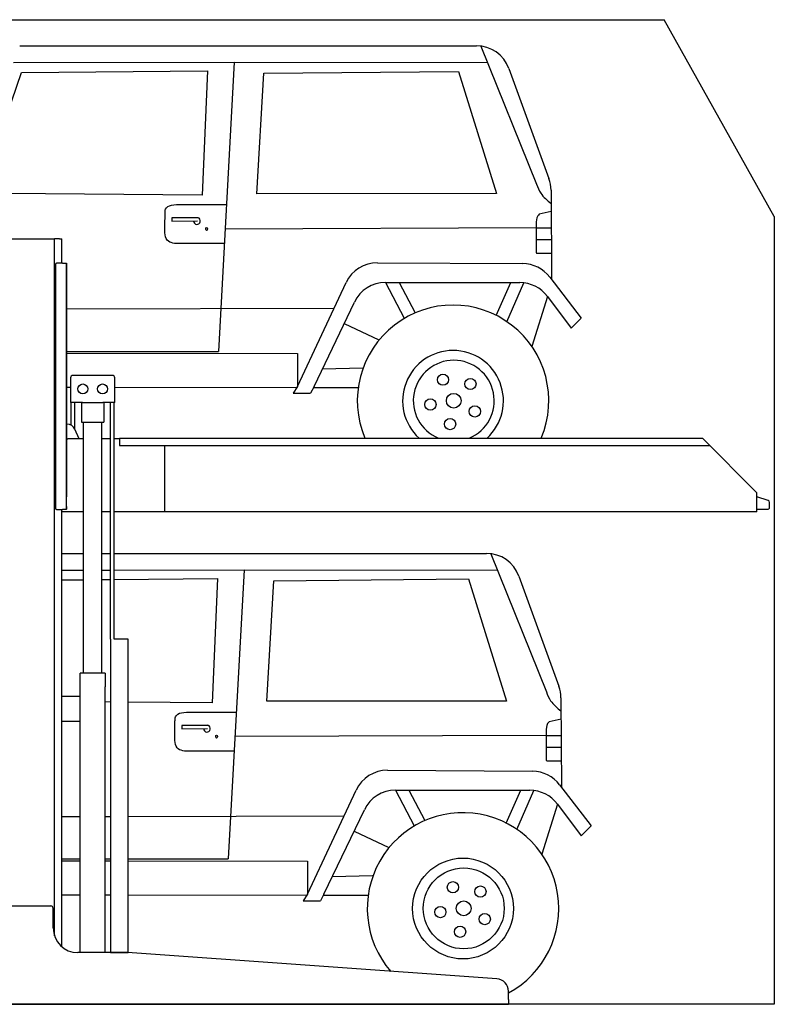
# Model space of a CAD drawing. Header units: millimetres. Extents: x 200 to 5400, y -200 to 3800.
# Tile 2 of 2: x 2333 to 5400, y -200 to 3800. Entities that reach past the tile are written whole.
import ezdxf

# ---------------------------------------------------------------- set-up
doc = ezdxf.new("R2010")
doc.units = ezdxf.units.MM
doc.layers.add('Car', color=10, linetype='Continuous')

msp = doc.modelspace()

# ---------------------------------------------------------------- linework, layer by layer
for p, q in [((5400, 3000), (4952.5, 3800)), ((2274.1, 2910), (2464.1, 2910)), ((2464.1, 2910), (2474.1, 2910)), ((2479.1, 2910), (2474.1, 2910)), ((2474.1, 78.8), (2474.1, 2910)), ((2494.1, 2910), (2479.1, 2910)), ((2494.1, 2910), (2504.1, 2910)), ((2504.1, 2811), (2504.1, 2910)), ((2478.1, 2806), (2478.1, 1816)), ((2478.1, 1815), (2478.1, 2805)), ((2507.1, 2811), (2483.1, 2811)), ((2507.1, 2811), (2523.1, 2811)), ((2523.1, 2811), (2523.1, 1861)), ((2523.1, 1822), (2523.1, 2810)), ((2539.6, 2345), (2539.6, 2245)), ((2709.6, 2355), (2549.6, 2355)), ((2719.6, 2245), (2719.6, 2345)), ((2588.8, 2245), (2539.6, 2245)), ((2542, 2152.7), (2542, 2245)), ((2557.1, 2136.4), (2557.1, 2245)), ((2584.6, 2245), (2584.6, 2165)), ((2588.8, 2245), (2670.4, 2245)), ((2719.6, 2245), (2670.4, 2245)), ((2674.6, 2245), (2674.6, 2165)), ((2702.1, 1283), (2702.1, 2245)), ((2717.2, 1283), (2717.2, 2245)), ((2584.6, 2165), (2674.6, 2165)), ((2592.1, 1145), (2592.1, 2165)), ((2667.1, 1145), (2667.1, 2165)), ((2525.2, 2157), (2523.1, 2157)), ((2574.3, 2097), (2557.2, 2136)), ((2523.1, 2097), (2528.1, 2097)), ((2592.1, 2097), (2528.1, 2097)), ((2702.1, 2097), (2667.1, 2097)), ((2738.1, 2097), (2717.2, 2097)), ((2738.1, 2100), (5108.6, 2100)), ((2738.1, 2100), (2738.1, 2070)), ((5108.6, 2100), (5328.6, 1878.1)), ((2738.1, 2070), (5138.3, 2070)), ((2923.1, 1800), (2923.1, 2070)), ((5328.6, 1800), (5328.6, 1878.1)), ((2483.1, 1810), (2507.1, 1810)), ((2504.1, 34), (2504.1, 1810)), ((2523.1, 1810), (2507.1, 1810)), ((2523.1, 1810), (2523.1, 1822)), ((2523.1, 1822), (2523.1, 1811)), ((2592.1, 1800), (2504.1, 1800)), ((2702.1, 1800), (2667.1, 1800)), ((5328.6, 1800), (2717.2, 1800)), ((2773.6, 1283), (2719.6, 1283)), ((2680.8, 1145), (2578.3, 1145)), ((2578.3, 10), (2578.3, 1145)), ((2680.8, 1145), (2680.8, 1090)), ((2680.8, 950), (2680.8, 1090)), ((2578.3, 1050), (2504.1, 1050)), ((2578.3, 942), (2578.3, 1058)), ((2504.1, 950), (2578.3, 950)), ((2680.8, 10), (2680.8, 950)), ((2279.1, 200), (2459.1, 200)), ((2469.1, 110), (2469.1, 190)), ((2767.3, 10), (2569.1, 10)), ((4272.6, -96.7), (2770.8, 9.9)), ((4319.1, -180), (4319.1, -146.6)), ((4319.1, -180), (4319.1, -200)), ((1994.1, -200), (3024.1, -200)), ((3024.1, -200), (4054.1, -200)), ((4054.1, -200), (4319.1, -200))]:
    msp.add_line(p, q)
for points in [[(1502.5, 3800), (4952.5, 3800)], [(5400, 3000), (5400, -200), (200, -200), (200, 3300)], [(2702.1, 1283), (2702.1, 10), (2773.6, 10), (2773.6, 1283)], [(2773.6, 1283), (2717.2, 1283)]]:
    msp.add_lwpolyline(points)
msp.add_lwpolyline([(5328.6, 1811), (5372.6, 1811, 0.414214), (5380.6, 1819), (5380.6, 1839.2, 0.32492), (5375, 1846.8), (5328.6, 1861.9)], format="xyb")
for centre in [(2589.6, 2300), (2669.6, 2300)]:
    msp.add_circle(centre, 20)
for centre, radius, start, end in [((2483.1, 2806), 5, 90, 180), ((2549.6, 2345), 10, 90, 180), ((2709.6, 2345), 10, 0, 90), ((2525.2, 2122), 35, 23.6294, 90), ((2483.1, 1815), 5, 180, 270), ((2459.1, 190), 10, 0, 90), ((2569.1, 110), 100, 180, 270), ((2767.3, -40), 50, 85.9407, 90), ((4269.1, -146.6), 50, 0, 85.9407)]:
    msp.add_arc(centre, radius, start, end)
at = {"layer": 'Car'}
for p, q in [((2332.9, 3693.4), (4189.5, 3694.1)), ((4207.8, 3692.9), (4433, 3131.2)), ((2307.5, 3625.8), (3205.1, 3627)), ((3205.1, 3627), (3140.5, 2452.7)), ((3205.1, 3627), (4234.4, 3626.5)), ((4321.1, 3601.9), (4484, 3154.2)), ((2202.4, 3184), (2339.8, 3584.9)), ((2339.8, 3584.9), (3096.1, 3592.4)), ((3096.1, 3592.4), (3074.7, 3086.9)), ((3297.4, 3093.1), (3325.5, 3582.3)), ((3325.5, 3582.3), (4116, 3590.2)), ((4116, 3590.2), (4271.1, 3093.5)), ((3074.7, 3086.9), (2278.4, 3093.5)), ((4271.1, 3093.5), (3297.4, 3093.1)), ((4492.4, 3107.4), (4495, 2743.9)), ((2992.2, 3049), (3173.3, 3048.9)), ((2923.1, 2962), (2923.6, 3012.4)), ((4493, 3020.7), (4444.5, 3010.2)), ((3057.7, 2995.5), (2951.6, 2995.3)), ((2951.6, 2995.3), (2951.7, 2981.3)), ((2951.7, 2981.3), (3055.8, 2982.2)), ((4432.5, 2970.3), (4432.2, 2858)), ((4432.4, 2954), (3167.8, 2949.5)), ((4432.4, 2954), (4493.5, 2954.2)), ((3164.6, 2891.2), (2962.7, 2890.6)), ((4432.3, 2906.5), (4493.8, 2906.5)), ((4437.4, 2851.4), (4494.2, 2851)), ((3787.6, 2812.8), (4377, 2808.9)), ((3462.1, 2309.9), (3659.9, 2732.2)), ((3819.7, 2732.5), (4365.8, 2731.8)), ((3819.7, 2732.5), (3895.5, 2587.2)), ((3874.6, 2732.4), (3939.8, 2609.5)), ((4270, 2598), (4328.7, 2731.8)), ((4312.4, 2572.8), (4381.6, 2730.9)), ((4487.1, 2754.2), (4615.5, 2587.1)), ((3529.2, 2309.9), (3693.2, 2652.9)), ((4477.9, 2675.4), (4414.8, 2472.2)), ((4477.9, 2675.4), (4574.1, 2546.3)), ((2523.1, 2625), (3610.9, 2627.6)), ((3651.7, 2566), (3792.9, 2499.8)), ((4574.1, 2546.3), (4615.5, 2587.1)), ((2523.1, 2452.7), (3140.5, 2452.7)), ((2523.1, 2444.9), (3461.8, 2443.9)), ((3461.8, 2443.9), (3461.8, 2309.5)), ((3563.4, 2381.4), (3727, 2385)), ((2523.1, 2306.7), (2539.6, 2306.7)), ((2719.6, 2306.5), (3459.6, 2306)), ((3462.1, 2309.9), (3444.8, 2283.2)), ((3444.8, 2283.2), (3515.5, 2283.1)), ((3529.2, 2309.9), (3515.5, 2283.1)), ((3527.2, 2305.9), (3707.2, 2305.8)), ((2504.1, 1631.2), (2592.1, 1631.3)), ((2667.1, 1631.3), (2702.1, 1631.3)), ((2717.2, 1631.3), (4230, 1631.9)), ((4248.3, 1630.7), (4473.5, 1069)), ((2504.1, 1563.8), (2592.1, 1564)), ((2667.1, 1564.1), (2702.1, 1564.1)), ((2717.2, 1564.1), (3245.6, 1564.8)), ((3245.6, 1564.8), (3180.9, 390.5)), ((3245.6, 1564.8), (4274.9, 1564.3)), ((2504.1, 1523.9), (2592.1, 1524.8)), ((2667.1, 1525.6), (2702.1, 1525.9)), ((2717.2, 1526.1), (3136.5, 1530.2)), ((3136.5, 1530.2), (3115.2, 1024.7)), ((3337.9, 1030.9), (3366, 1520.1)), ((3366, 1520.1), (4156.5, 1528)), ((4156.5, 1528), (4311.6, 1031.3)), ((4361.6, 1539.7), (4524.4, 1092)), ((4532.9, 1045.2), (4535.4, 681.7)), ((2702.1, 1028.1), (2680.8, 1028.3)), ((3115.2, 1024.7), (2773.6, 1027.5)), ((4311.6, 1031.3), (3337.9, 1030.9)), ((3032.6, 986.8), (3213.8, 986.7)), ((2963.5, 899.8), (2964.1, 950.2)), ((3098.2, 933.3), (2992, 933.1)), ((2992, 933.1), (2992.1, 919.1)), ((4533.5, 958.5), (4484.9, 948)), ((2992.1, 919.1), (3096.3, 920)), ((4472.9, 891.8), (3208.3, 887.4)), ((4472.9, 908.1), (4472.7, 795.8)), ((4472.9, 891.8), (4534, 892)), ((4472.7, 844.3), (4534.3, 844.4)), ((3205.1, 829), (3003.1, 828.4)), ((4477.8, 789.2), (4534.7, 788.8)), ((3828.1, 750.6), (4417.5, 746.7)), ((4527.5, 692), (4655.9, 524.9)), ((3502.5, 247.7), (3700.3, 670)), ((3860.1, 670.3), (4406.3, 669.6)), ((3860.1, 670.3), (3935.9, 525)), ((3915.1, 670.2), (3980.2, 547.3)), ((4310.5, 535.8), (4369.2, 669.6)), ((4352.9, 510.6), (4422.1, 668.7)), ((4518.3, 613.2), (4455.3, 410)), ((4518.3, 613.2), (4614.5, 484.2)), ((2504.1, 562.7), (2578.3, 562.9)), ((2680.8, 563.1), (2702.1, 563.1)), ((2773.6, 563.3), (3651.3, 565.4)), ((3569.7, 247.8), (3733.7, 590.7)), ((4614.5, 484.2), (4655.9, 524.9)), ((3692.1, 503.8), (3833.3, 437.6)), ((2504.1, 390.5), (2578.3, 390.5)), ((2504.1, 382.8), (2578.3, 382.7)), ((2680.8, 390.5), (2702.1, 390.5)), ((2680.8, 382.6), (2702.1, 382.6)), ((2773.6, 390.5), (3180.9, 390.5)), ((2773.6, 382.5), (3502.3, 381.7)), ((3502.3, 381.7), (3502.2, 247.3)), ((3603.8, 319.2), (3767.5, 322.8)), ((2504.1, 244.5), (2578.3, 244.5)), ((2680.8, 244.4), (2702.1, 244.4)), ((2773.6, 244.3), (3500, 243.8)), ((3502.5, 247.7), (3485.3, 221)), ((3569.7, 247.8), (3556, 220.9)), ((3567.6, 243.7), (3747.7, 243.6)), ((3485.3, 221), (3556, 220.9))]:
    msp.add_line(p, q, dxfattribs=at)
for centre, radius in [((4053.4, 2337.5), 22.9), ((4165, 2320), 22.9), ((4097.2, 2252), 30), ((4002.3, 2236.8), 22.9), ((4182.8, 2208.5), 22.9), ((4082.2, 2157.1), 22.9), ((4134.7, 189.2), 204.9), ((4137.6, 189.8), 164.4), ((4093.9, 275.4), 22.9), ((4205.5, 257.8), 22.9), ((4137.6, 189.8), 30), ((4042.7, 174.6), 22.9), ((4223.3, 146.3), 22.9), ((4122.7, 94.9), 22.9)]:
    msp.add_circle(centre, radius, dxfattribs=at)
for centre, radius, start, end in [((4189.6, 3554.1), 140, 19.9887, 90.021), ((4352.4, 3106.4), 140, 0.4062, 19.9887), ((3053.3, 2982.2), 14, 180.4812, 72.5192), ((3786.7, 2672.8), 140, 89.6179, 154.9024), ((4376.1, 2668.9), 140, 37.5358, 89.6179), ((3819.5, 2592.5), 140, 89.9276, 154.4397), ((4365.6, 2591.8), 140, 36.6876, 89.9276), ((4094.3, 2251.4), 389.2, 337.1085, 202.8915), ((4094.3, 2251.4), 204.9, 312.3514, 227.6486), ((4097.2, 2252), 164.4, 292.4151, 247.5849), ((4230, 1491.9), 140, 19.9887, 90.021), ((4392.9, 1044.2), 140, 0.4062, 19.9887), ((3093.8, 920), 14, 180.4812, 72.5192), ((3827.1, 610.6), 140, 89.6179, 154.9024), ((4416.5, 606.7), 140, 37.5358, 89.6179), ((3860, 530.3), 140, 89.9276, 154.4397), ((4406.1, 529.6), 140, 36.6876, 89.9276), ((4134.7, 189.2), 389.2, 298.2675, 220.9867)]:
    msp.add_arc(centre, radius, start, end, dxfattribs=at)
for centre in [(3092.6, 2949.7), (3133, 887.5)]:
    msp.add_ellipse(centre, major_axis=(-0.19, 5.97), ratio=0.549171, dxfattribs=at)
for points, knots in [([(4433, 3131.2), (4438.1, 3118.7), (4450.6, 3087.5), (4477, 3066.2), (4492.8, 3053.6)], [0, 0, 0, 0, 40.08654, 99.420849, 99.420849, 99.420849, 99.420849]), ([(2923.6, 3012.4), (2923.9, 3018.5), (2925.1, 3049.2), (2962.4, 3049.1), (2992.2, 3049)], [0, 0, 0, 0, 17.359912, 86.487139, 86.487139, 86.487139, 86.487139]), ([(4444.5, 3010.2), (4442.2, 3007.8), (4432.4, 2997.2), (4432.4, 2982), (4432.5, 2970.3)], [0, 0, 0, 0, 9.828505, 42.640701, 42.640701, 42.640701, 42.640701]), ([(2962.7, 2890.6), (2953.2, 2892.8), (2921.4, 2900.1), (2922.4, 2936.5), (2923.1, 2962)], [0, 0, 0, 0, 27.09179, 90.901521, 90.901521, 90.901521, 90.901521]), ([(4432.2, 2858), (4432, 2855.6), (4431.6, 2851.4), (4435.6, 2851.4), (4437.4, 2851.4)], [0, 0, 0, 0, 5.867511, 10.299252, 10.299252, 10.299252, 10.299252]), ([(4473.5, 1069), (4478.5, 1056.5), (4491.1, 1025.3), (4517.5, 1004.1), (4533.3, 991.4)], [0, 0, 0, 0, 40.08654, 99.420849, 99.420849, 99.420849, 99.420849]), ([(2964.1, 950.2), (2964.3, 956.3), (2965.6, 987), (3002.8, 986.9), (3032.6, 986.8)], [0, 0, 0, 0, 17.359912, 86.487139, 86.487139, 86.487139, 86.487139]), ([(4484.9, 948), (4482.7, 945.6), (4472.8, 935), (4472.9, 919.8), (4472.9, 908.1)], [0, 0, 0, 0, 9.828505, 42.640701, 42.640701, 42.640701, 42.640701]), ([(3003.1, 828.4), (2993.6, 830.6), (2961.9, 838), (2962.8, 874.3), (2963.5, 899.8)], [0, 0, 0, 0, 27.09179, 90.901521, 90.901521, 90.901521, 90.901521]), ([(4472.7, 795.8), (4472.5, 793.4), (4472.1, 789.2), (4476.1, 789.2), (4477.8, 789.2)], [0, 0, 0, 0, 5.867511, 10.299252, 10.299252, 10.299252, 10.299252])]:
    msp.add_open_spline(points, degree=3, knots=knots, dxfattribs=at)

doc.saveas('drawing.dxf')
